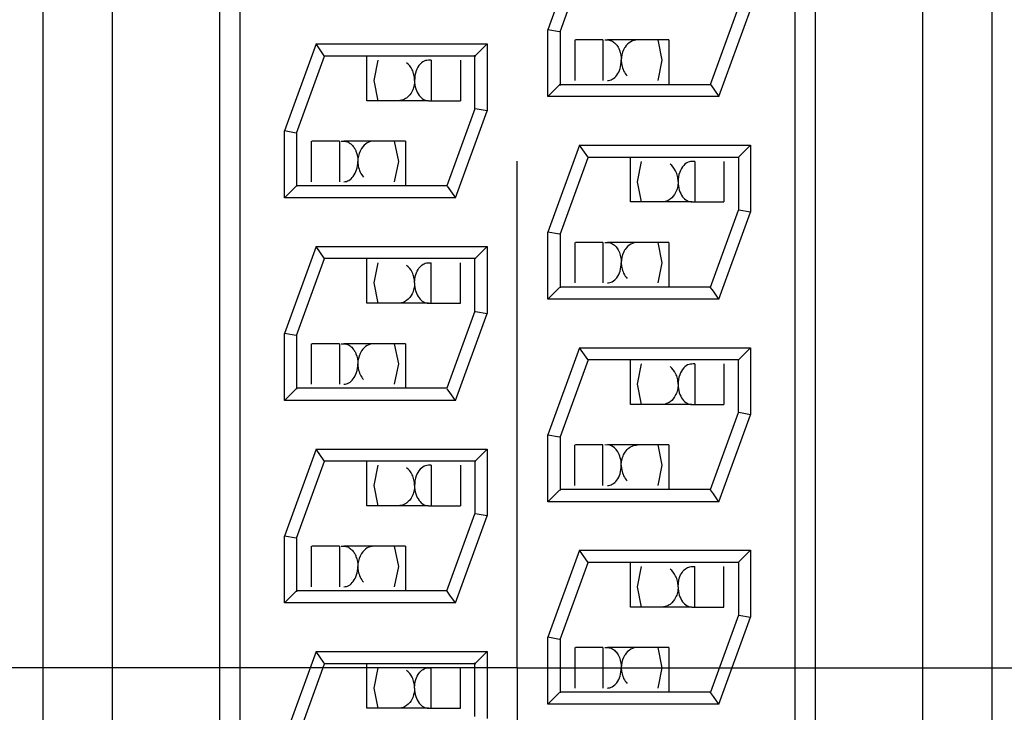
# Model space of a CAD drawing. Header units: inches. Extents: x 0 to 34, y 0 to 22.
# Tile 20 of 71: x 8.633 to 8.875, y 15.799 to 15.97. Entities that reach past the tile are written whole.
import ezdxf

# ---------------------------------------------------------------- set-up
doc = ezdxf.new("R2010")
doc.units = ezdxf.units.IN
doc.header["$LTSCALE"] = 1.87
doc.header["$MEASUREMENT"] = 0
doc.linetypes.add('CENTER', pattern=[0.6, 0.375, -0.075, 0.075, -0.075])
doc.layers.get('0').update_dxf_attribs({"linetype": 'CONTINUOUS'})
doc.layers.add('DEFAULT_1', color=7, linetype='CENTER')
doc.layers.add('DIMENSIONS', color=7, linetype='CONTINUOUS')
doc.styles.get("Standard").update_dxf_attribs({"font": 'txt', "width": 0.8})
doc.dimstyles.new('DIMSTYLE_1', dxfattribs={"dimtxt": 0.125, "dimasz": 0.18, "dimexe": 0.125, "dimexo": 0.0625, "dimgap": 0.09, "dimtad": 0, "dimtih": 1, "dimtoh": 1, "dimzin": 4, "dimdsep": 46, "dimtxsty": 'STANDARD', "dimblk": '_FILLED', "dimblk1": '_FILLED', "dimblk2": '_FILLED', "dimcen": 0.09, "dimadec": 0, "dimazin": 0, "dimtp": 0.01, "dimtm": 0.01, "dimtfac": 1, "dimtofl": 0, "dimtmove": 0, "dimatfit": 3, "dimldrblk": '_FILLED', "dimfxl": 1, "dimtolj": 1, "dimtzin": 4, "dimarcsym": 0})

# ---------------------------------------------------------------- blocks, each defined once
blk = doc.blocks.new('*D33')
at = {"layer": 'DIMENSIONS', "color": 2, "linetype": 'CONTINUOUS'}
for p, q in [((5.7269762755, 16.17663241), (5.6732478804, 16.0090444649)), ((9.4976764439, 16.17663241), (5.7269762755, 16.17663241)), ((5.6732478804, 16.0090444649), (5.3247764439, 16.0090444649))]:
    blk.add_line(p, q, dxfattribs=at)
at = {"layer": 'DIMENSIONS', "color": 2, "linetype": 'CONTINUOUS', "insert": (5.2622764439, 16.0715444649), "char_height": 0.125, "width": 1.125, "attachment_point": 3, "line_spacing_factor": 0.9}
blk.add_mtext('1.41{\\Ftxt.shx;\\W1.000000;\\H0.125000; }[35.9]', dxfattribs=at)
blk = doc.blocks.new('_FILLED')
at = {"color": 0, "linetype": 'BYBLOCK'}
blk.add_solid([(0, 0), (-1, 0.1736111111), (-1, -0.1736111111)], dxfattribs=at)
blk = doc.blocks.new('*D37')
at = {"layer": 'DIMENSIONS', "color": 2, "linetype": 'CONTINUOUS'}
blk.add_line((9.3186764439, 17.00563241), (5.3247764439, 17.00563241), dxfattribs=at)
at = {"layer": 'DIMENSIONS', "color": 2, "linetype": 'CONTINUOUS', "insert": (5.2622764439, 17.06813241), "char_height": 0.125, "width": 0.925, "attachment_point": 3, "line_spacing_factor": 0.9}
blk.add_mtext('2.24{\\Ftxt.shx;\\W1.000000;\\H0.125000; }[57]', dxfattribs=at)
blk = doc.blocks.new('*D39')
at = {"layer": 'DIMENSIONS', "color": 2, "linetype": 'CONTINUOUS'}
blk.add_line((10.1886764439, 18.02663241), (5.3247764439, 18.02663241), dxfattribs=at)
at = {"layer": 'DIMENSIONS', "color": 2, "linetype": 'CONTINUOUS', "insert": (5.2622764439, 18.08913241), "char_height": 0.125, "width": 1.125, "attachment_point": 3, "line_spacing_factor": 0.9}
blk.add_mtext('3.26{\\Ftxt.shx;\\W1.000000;\\H0.125000; }[82.9]', dxfattribs=at)

msp = doc.modelspace()

# ---------------------------------------------------------------- linework, layer by layer
at = {"color": 7, "linetype": 'CONTINUOUS'}
for p, q in [((8.8288856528, 15.5485921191), (8.8288856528, 16.0655921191)), ((8.8553856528, 15.5485921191), (8.8553856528, 16.0655921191)), ((8.8723856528, 16.0655921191), (8.8723856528, 15.5485921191)), ((8.8238856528, 15.5520921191), (8.8238856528, 16.0620921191)), ((8.6383856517, 15.5810921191), (8.6383856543, 16.0339519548)), ((8.6553856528, 16.033951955), (8.6553856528, 15.5802322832)), ((8.6818856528, 16.033951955), (8.6818856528, 15.5802322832)), ((8.6868856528, 16.0328257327), (8.6868856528, 15.5813585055)), ((8.7707004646, 15.9885921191), (8.7628856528, 15.9671211)), ((8.7658856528, 15.9665921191), (8.7728010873, 15.9855921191)), ((8.8029702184, 15.9535921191), (8.8098856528, 15.9725921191)), ((8.805070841, 15.9505921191), (8.8128856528, 15.9720631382)), ((8.7628856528, 15.9505921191), (8.7628856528, 15.9671211)), ((8.7657822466, 15.966610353), (8.7628856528, 15.9671211)), ((8.7658856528, 15.966627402), (8.7658856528, 15.9533781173)), ((8.7057004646, 15.9635921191), (8.6978856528, 15.9421211)), ((8.7057004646, 15.9635921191), (8.7478856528, 15.9635921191)), ((8.7077247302, 15.9607011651), (8.7057004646, 15.9635921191)), ((8.7450032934, 15.9607097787), (8.7478856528, 15.9635921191)), ((8.7478856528, 15.9635921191), (8.7478856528, 15.9470631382)), ((8.7694987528, 15.9645921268), (8.7694987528, 15.9545921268)), ((8.7764574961, 15.9645921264), (8.769694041, 15.9645921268)), ((8.7764574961, 15.9645921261), (8.7764574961, 15.9545921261)), ((8.7927579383, 15.964592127), (8.777572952, 15.9645921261)), ((8.7899989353, 15.9645921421), (8.7909987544, 15.9595927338)), ((8.7927579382, 15.964592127), (8.7927579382, 15.9535921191)), ((8.7008856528, 15.9415921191), (8.7078010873, 15.9605921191)), ((8.7451001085, 15.9605921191), (8.7076577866, 15.9605921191)), ((8.7182395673, 15.949592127), (8.7182395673, 15.9605921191)), ((8.7199987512, 15.9545915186), (8.7209989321, 15.9595921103)), ((8.7341016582, 15.9595921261), (8.7341016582, 15.9495921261)), ((8.7413034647, 15.9595921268), (8.7413034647, 15.9495921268)), ((8.7448856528, 15.9475569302), (8.7448856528, 15.9608065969)), ((8.7909987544, 15.9595927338), (8.7899985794, 15.9545921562)), ((8.7209985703, 15.9495921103), (8.7199987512, 15.9545915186)), ((8.7628856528, 15.9505921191), (8.7647739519, 15.9524804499)), ((8.7647739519, 15.9524804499), (8.7657685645, 15.9534750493)), ((8.765671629, 15.9535921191), (8.803113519, 15.9535921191)), ((8.8030465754, 15.9534830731), (8.805070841, 15.9505921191)), ((8.7334245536, 15.9495921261), (8.7182395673, 15.949592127)), ((8.7334245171, 15.9495937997), (8.7341016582, 15.9495921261)), ((8.7341016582, 15.9495921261), (8.7413034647, 15.9495921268)), ((8.805070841, 15.9505921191), (8.7628856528, 15.9505921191)), ((8.7448856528, 15.9475921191), (8.7379702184, 15.9285921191)), ((8.740070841, 15.9255921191), (8.7478856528, 15.9470631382)), ((8.7478856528, 15.9470631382), (8.7449884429, 15.9475739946)), ((8.6978856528, 15.9255921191), (8.6978856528, 15.9421211)), ((8.7007822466, 15.941610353), (8.6978856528, 15.9421211)), ((8.7008856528, 15.941627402), (8.7008856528, 15.9283776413)), ((8.7044987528, 15.9395921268), (8.7044987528, 15.9295921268)), ((8.7114574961, 15.9395921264), (8.704694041, 15.9395921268)), ((8.7114574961, 15.9395921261), (8.7114574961, 15.9295921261)), ((8.7277579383, 15.939592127), (8.712572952, 15.9395921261)), ((8.7249989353, 15.9395921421), (8.7259987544, 15.9345927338)), ((8.7277579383, 15.939592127), (8.7277579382, 15.9285921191)), ((8.7707004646, 15.9385921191), (8.7628856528, 15.9171211)), ((8.7707004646, 15.9385921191), (8.8128856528, 15.9385921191)), ((8.772724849, 15.9357009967), (8.7707004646, 15.9385921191)), ((8.8100032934, 15.9357097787), (8.8128856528, 15.9385921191)), ((8.8128856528, 15.9385921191), (8.8128856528, 15.9220631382)), ((8.7259987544, 15.9345927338), (8.7249985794, 15.9295921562)), ((8.7658856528, 15.9165921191), (8.7728010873, 15.9355921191)), ((8.8101001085, 15.9355921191), (8.7726579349, 15.9355921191)), ((8.7832395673, 15.924592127), (8.7832395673, 15.9355921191)), ((8.7849987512, 15.9295915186), (8.7859989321, 15.9345921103)), ((8.7991016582, 15.9345921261), (8.7991016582, 15.9245921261)), ((8.8063034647, 15.9345921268), (8.8063034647, 15.9245921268)), ((8.8098856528, 15.9355921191), (8.8098856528, 15.9225921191)), ((8.7859985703, 15.9245921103), (8.7849987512, 15.9295915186)), ((8.7007680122, 15.9284744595), (8.6978856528, 15.9255921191)), ((8.7379702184, 15.9285921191), (8.7008856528, 15.9285921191)), ((8.7380464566, 15.9284832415), (8.740070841, 15.9255921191)), ((8.740070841, 15.9255921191), (8.6978856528, 15.9255921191)), ((8.7984245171, 15.9245937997), (8.7991016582, 15.9245921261)), ((8.7984245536, 15.9245921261), (8.7832395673, 15.924592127)), ((8.7991016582, 15.9245921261), (8.8063034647, 15.9245921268)), ((8.8029702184, 15.9035921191), (8.8098856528, 15.9225921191)), ((8.8128856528, 15.9220631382), (8.8099884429, 15.9225739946)), ((8.805070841, 15.9005921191), (8.8128856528, 15.9220631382)), ((8.7628856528, 15.9005921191), (8.7628856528, 15.9171211)), ((8.7657822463, 15.9166103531), (8.7628856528, 15.9171211)), ((8.7658856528, 15.9166274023), (8.7658856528, 15.9033776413)), ((8.7057004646, 15.9135921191), (8.6978856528, 15.8921211)), ((8.7057004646, 15.9135921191), (8.7478856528, 15.9135921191)), ((8.7077247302, 15.9107011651), (8.7057004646, 15.9135921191)), ((8.7450032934, 15.9107097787), (8.7478856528, 15.9135921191)), ((8.7478856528, 15.9135921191), (8.7478856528, 15.8970631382)), ((8.7694987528, 15.9145921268), (8.7694987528, 15.9045921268)), ((8.7764574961, 15.9145921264), (8.769694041, 15.9145921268)), ((8.7764574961, 15.9145921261), (8.7764574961, 15.9045921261)), ((8.7927579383, 15.914592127), (8.777572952, 15.9145921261)), ((8.7899989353, 15.9145921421), (8.7909987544, 15.9095927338)), ((8.7927579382, 15.914592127), (8.7927579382, 15.9035921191)), ((8.7008856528, 15.8915921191), (8.7078010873, 15.9105921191)), ((8.7451001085, 15.9105921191), (8.7076577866, 15.9105921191)), ((8.7182395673, 15.899592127), (8.7182395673, 15.9105921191)), ((8.7448856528, 15.8975568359), (8.7448856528, 15.9108065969)), ((8.7199987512, 15.9045915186), (8.7209989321, 15.9095921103)), ((8.7341016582, 15.8995921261), (8.7341016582, 15.9095921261)), ((8.7413034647, 15.8995921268), (8.7413034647, 15.9095921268)), ((8.7909987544, 15.9095927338), (8.7899985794, 15.9045921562)), ((8.7299990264, 15.9045919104), (8.7301867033, 15.9062255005)), ((8.7209985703, 15.8995921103), (8.7199987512, 15.9045915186)), ((8.7657680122, 15.9034744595), (8.7628856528, 15.9005921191)), ((8.8029702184, 15.9035921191), (8.7658856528, 15.9035921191)), ((8.8037151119, 15.9025283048), (8.8030432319, 15.9034878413)), ((8.805070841, 15.9005921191), (8.7628856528, 15.9005921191)), ((8.805070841, 15.9005921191), (8.8037151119, 15.9025283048)), ((8.7334245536, 15.8995921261), (8.7182395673, 15.899592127)), ((8.7334245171, 15.8995937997), (8.7341016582, 15.8995921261)), ((8.7341016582, 15.8995921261), (8.7413034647, 15.8995921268)), ((8.7448856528, 15.8975921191), (8.7379702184, 15.8785921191)), ((8.740070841, 15.8755921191), (8.7478856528, 15.8970631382)), ((8.7449890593, 15.8975738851), (8.7478856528, 15.8970631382)), ((8.6978856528, 15.8755921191), (8.6978856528, 15.8921211)), ((8.7007822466, 15.891610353), (8.6978856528, 15.8921211)), ((8.7008856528, 15.891627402), (8.7008856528, 15.8783776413)), ((8.7044987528, 15.8895921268), (8.7044987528, 15.8795921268)), ((8.7114574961, 15.8895921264), (8.704694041, 15.8895921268)), ((8.7114574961, 15.8895921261), (8.7114574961, 15.8795921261)), ((8.7277579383, 15.889592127), (8.712572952, 15.8895921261)), ((8.7249989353, 15.8895921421), (8.7259987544, 15.8845927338)), ((8.7277579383, 15.889592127), (8.7277579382, 15.8785921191)), ((8.7707004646, 15.8885921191), (8.7628856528, 15.8671211)), ((8.7707004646, 15.8885921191), (8.8128856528, 15.8885921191)), ((8.772724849, 15.8857009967), (8.7707004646, 15.8885921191)), ((8.8128856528, 15.8885921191), (8.8109973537, 15.8867037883)), ((8.8128856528, 15.8885921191), (8.8128856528, 15.8720631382)), ((8.8098856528, 15.8725569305), (8.8098856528, 15.8858061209)), ((8.8109973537, 15.8867037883), (8.8100027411, 15.8857091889)), ((8.7259987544, 15.8845927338), (8.7249985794, 15.8795921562)), ((8.7728010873, 15.8855921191), (8.7658856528, 15.8665921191)), ((8.8100996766, 15.8855921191), (8.7726579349, 15.8855921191)), ((8.7832395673, 15.874592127), (8.7832395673, 15.8855921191)), ((8.7849987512, 15.8795915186), (8.7859989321, 15.8845921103)), ((8.7991016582, 15.8845921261), (8.7991016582, 15.8745921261)), ((8.8063034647, 15.8845921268), (8.8063034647, 15.8745921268)), ((8.7007680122, 15.8784744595), (8.6978856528, 15.8755921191)), ((8.7379702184, 15.8785921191), (8.7008856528, 15.8785921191)), ((8.7387151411, 15.877528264), (8.7380432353, 15.878487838)), ((8.7859985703, 15.8745921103), (8.7849987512, 15.8795915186)), ((8.740070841, 15.8755921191), (8.7387151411, 15.877528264)), ((8.740070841, 15.8755921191), (8.6978856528, 15.8755921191)), ((8.7984245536, 15.8745921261), (8.7832395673, 15.874592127)), ((8.7984245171, 15.8745937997), (8.7991016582, 15.8745921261)), ((8.7991016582, 15.8745921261), (8.8063034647, 15.8745921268)), ((8.8029702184, 15.8535921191), (8.8098856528, 15.8725921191)), ((8.805070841, 15.8505921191), (8.8128856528, 15.8720631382)), ((8.8128856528, 15.8720631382), (8.8099884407, 15.872573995)), ((8.7628856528, 15.8505921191), (8.7628856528, 15.8671211)), ((8.7628856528, 15.8671211), (8.7657828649, 15.8666102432)), ((8.7658856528, 15.8666273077), (8.7658856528, 15.8533776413)), ((8.7694987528, 15.8545921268), (8.7694987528, 15.8645921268)), ((8.7764574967, 15.8645921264), (8.769694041, 15.8645921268)), ((8.7764574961, 15.8545921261), (8.7764574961, 15.8645921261)), ((8.77819632, 15.8645086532), (8.7768958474, 15.8645921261)), ((8.7927579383, 15.864592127), (8.777572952, 15.8645921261)), ((8.7899989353, 15.8645921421), (8.7909987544, 15.8595927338)), ((8.7927579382, 15.864592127), (8.7927579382, 15.8535921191)), ((8.7057004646, 15.8635921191), (8.6978856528, 15.8421211)), ((8.7057004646, 15.8635921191), (8.7478856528, 15.8635921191)), ((8.707724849, 15.8607009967), (8.7057004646, 15.8635921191)), ((8.7450032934, 15.8607097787), (8.7478856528, 15.8635921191)), ((8.7478856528, 15.8635921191), (8.7478856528, 15.8470631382)), ((8.7008856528, 15.8415921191), (8.7078010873, 15.8605921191)), ((8.7451001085, 15.8605921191), (8.7076579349, 15.8605921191)), ((8.7182395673, 15.849592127), (8.7182395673, 15.8605921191)), ((8.7199987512, 15.8545915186), (8.7209989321, 15.8595921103)), ((8.7341016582, 15.8595921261), (8.7341016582, 15.8495921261)), ((8.7413034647, 15.8595921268), (8.7413034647, 15.8495921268)), ((8.7448856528, 15.8605921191), (8.7448856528, 15.8475921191)), ((8.7909987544, 15.8595927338), (8.7899985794, 15.8545921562)), ((8.7209985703, 15.8495921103), (8.7199987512, 15.8545915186)), ((8.7657680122, 15.8534744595), (8.7628856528, 15.8505921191)), ((8.8029702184, 15.8535921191), (8.7658856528, 15.8535921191)), ((8.8037151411, 15.852528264), (8.8030432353, 15.853487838)), ((8.805070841, 15.8505921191), (8.8037151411, 15.852528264)), ((8.7334245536, 15.8495921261), (8.7182395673, 15.849592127)), ((8.7334245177, 15.8495937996), (8.7341016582, 15.8495921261)), ((8.7341016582, 15.8495921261), (8.7413034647, 15.8495921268)), ((8.805070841, 15.8505921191), (8.7628856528, 15.8505921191)), ((8.7379702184, 15.8285921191), (8.7448856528, 15.8475921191)), ((8.740070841, 15.8255921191), (8.7478856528, 15.8470631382)), ((8.7478856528, 15.8470631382), (8.7449884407, 15.847573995)), ((8.6978856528, 15.8255921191), (8.6978856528, 15.8421211)), ((8.7007822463, 15.8416103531), (8.6978856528, 15.8421211)), ((8.7008856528, 15.8416274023), (8.7008856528, 15.8283776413)), ((8.7044987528, 15.8395921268), (8.7044987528, 15.8295921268)), ((8.7114574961, 15.8395921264), (8.704694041, 15.8395921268)), ((8.7114574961, 15.8395921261), (8.7114574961, 15.8295921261)), ((8.7277579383, 15.839592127), (8.712572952, 15.8395921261)), ((8.7249989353, 15.8395921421), (8.7259987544, 15.8345927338)), ((8.7277579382, 15.839592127), (8.7277579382, 15.8285921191)), ((8.7707004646, 15.8385921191), (8.7628856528, 15.8171211)), ((8.7707004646, 15.8385921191), (8.8128856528, 15.8385921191)), ((8.7727247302, 15.8357011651), (8.7707004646, 15.8385921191)), ((8.8100032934, 15.8357097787), (8.8128856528, 15.8385921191)), ((8.8128856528, 15.8385921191), (8.8128856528, 15.8220631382)), ((8.7658856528, 15.8165921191), (8.7728010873, 15.8355921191)), ((8.8101001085, 15.8355921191), (8.7726577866, 15.8355921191)), ((8.7832395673, 15.824592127), (8.7832395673, 15.8355921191)), ((8.8098856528, 15.8355921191), (8.8098856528, 15.8225921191)), ((8.7259987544, 15.8345927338), (8.7249985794, 15.8295921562)), ((8.7849987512, 15.8295915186), (8.7859989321, 15.8345921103)), ((8.7991016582, 15.8245921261), (8.7991016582, 15.8345921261)), ((8.8063034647, 15.8245921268), (8.8063034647, 15.8345921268)), ((8.7949990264, 15.8295919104), (8.7951867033, 15.8312255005)), ((8.7007680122, 15.8284744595), (8.6978856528, 15.8255921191)), ((8.7379702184, 15.8285921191), (8.7008856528, 15.8285921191)), ((8.7387151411, 15.827528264), (8.7380432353, 15.828487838)), ((8.740070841, 15.8255921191), (8.7387151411, 15.827528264)), ((8.7859985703, 15.8245921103), (8.7849987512, 15.8295915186)), ((8.740070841, 15.8255921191), (8.6978856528, 15.8255921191)), ((8.7984245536, 15.8245921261), (8.7832395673, 15.824592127)), ((8.7984245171, 15.8245937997), (8.7991016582, 15.8245921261)), ((8.7991016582, 15.8245921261), (8.8063034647, 15.8245921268)), ((8.8098856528, 15.8225921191), (8.8029702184, 15.8035921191)), ((8.805070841, 15.8005921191), (8.8128856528, 15.8220631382)), ((8.8099890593, 15.8225738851), (8.8128856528, 15.8220631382)), ((8.7628856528, 15.8005921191), (8.7628856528, 15.8171211)), ((8.7657822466, 15.816610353), (8.7628856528, 15.8171211)), ((8.7658856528, 15.816627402), (8.7658856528, 15.8033776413)), ((8.7057004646, 15.8135921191), (8.6978856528, 15.7921211)), ((8.7057004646, 15.8135921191), (8.7478856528, 15.8135921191)), ((8.7077247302, 15.8107011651), (8.7057004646, 15.8135921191)), ((8.7450032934, 15.8107097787), (8.7478856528, 15.8135921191)), ((8.7478856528, 15.8135921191), (8.7478856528, 15.7970631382)), ((8.7694987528, 15.8145921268), (8.7694987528, 15.8045921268)), ((8.7764574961, 15.8145921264), (8.769694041, 15.8145921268)), ((8.7764574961, 15.8145921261), (8.7764574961, 15.8045921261)), ((8.7927579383, 15.814592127), (8.777572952, 15.8145921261)), ((8.7899989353, 15.8145921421), (8.7909987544, 15.8095927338)), ((8.7927579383, 15.814592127), (8.7927579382, 15.8035921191)), ((8.7008856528, 15.7915921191), (8.7078010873, 15.8105921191)), ((8.7451001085, 15.8105921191), (8.7076577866, 15.8105921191)), ((8.7182395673, 15.799592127), (8.7182395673, 15.8105921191)), ((8.7448856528, 15.7975568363), (8.7448856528, 15.8108065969)), ((8.7199987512, 15.8045915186), (8.7209989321, 15.8095921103)), ((8.7341016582, 15.7995921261), (8.7341016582, 15.8095921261)), ((8.7413034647, 15.7995921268), (8.7413034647, 15.8095921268)), ((8.7909987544, 15.8095927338), (8.7899985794, 15.8045921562)), ((8.7299990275, 15.8045919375), (8.7301867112, 15.8062255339)), ((8.7209985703, 15.7995921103), (8.7199987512, 15.8045915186)), ((8.7657680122, 15.8034744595), (8.7628856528, 15.8005921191)), ((8.8029702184, 15.8035921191), (8.7658856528, 15.8035921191)), ((8.8037151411, 15.802528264), (8.8030432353, 15.803487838)), ((8.805070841, 15.8005921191), (8.8037151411, 15.802528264)), ((8.7334245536, 15.7995921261), (8.7182395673, 15.799592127)), ((8.7334245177, 15.7995937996), (8.7341016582, 15.7995921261)), ((8.7341016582, 15.7995921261), (8.7413034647, 15.7995921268)), ((8.805070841, 15.8005921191), (8.7628856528, 15.8005921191))]:
    msp.add_line(p, q, dxfattribs=at)
for points, knots in [([(8.7768958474, 15.9645921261), (8.7771942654, 15.9645921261), (8.7777996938, 15.9646241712), (8.7787355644, 15.9643719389), (8.779578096, 15.9637204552), (8.7800211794, 15.9631179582), (8.7802164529, 15.9627723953)], [0, 0, 0, 0, 0.2222627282, 0.4495225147, 0.7043726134, 1, 1, 1, 1]), ([(8.7849912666, 15.9645921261), (8.7844232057, 15.9645921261), (8.783185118, 15.9642610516), (8.7822778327, 15.9633625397), (8.7819179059, 15.9628181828)], [0, 0, 0, 0, 0.4653759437, 1, 1, 1, 1]), ([(8.7802164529, 15.9627723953), (8.7803399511, 15.9625538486), (8.7808097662, 15.9615583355), (8.780996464, 15.9604395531), (8.7809984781, 15.9595923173)], [0, 0, 0, 0, 0.2285666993, 1, 1, 1, 1]), ([(8.7819179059, 15.9628181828), (8.7817763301, 15.962604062), (8.7812376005, 15.9616178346), (8.7809990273, 15.9604739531), (8.7809966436, 15.9596094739)], [0, 0, 0, 0, 0.2289500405, 1, 1, 1, 1]), ([(8.7300008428, 15.954608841), (8.7299996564, 15.955073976), (8.7298872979, 15.9559810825), (8.7293699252, 15.9575365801), (8.7286118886, 15.95850817), (8.7280180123, 15.9589320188)], [0, 0, 0, 0, 0.2846399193, 0.5535131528, 1, 1, 1, 1]), ([(8.7341016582, 15.9595921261), (8.7336363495, 15.9595921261), (8.7326141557, 15.9596319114), (8.7312026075, 15.9586049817), (8.7302319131, 15.9568507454), (8.7300008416, 15.9553844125), (8.7299990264, 15.9545919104)], [0, 0, 0, 0, 0.1911271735, 0.4047227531, 0.6744761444, 1, 1, 1, 1]), ([(8.7775708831, 15.9545936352), (8.7777759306, 15.954601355), (8.7781978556, 15.9546445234), (8.77904934, 15.9549942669), (8.7800275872, 15.9559243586), (8.7808119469, 15.9575723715), (8.7809984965, 15.9588890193), (8.7809984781, 15.9595923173)], [0, 0, 0, 0, 0.0926086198, 0.1894955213, 0.4103236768, 0.6825840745, 1, 1, 1, 1]), ([(8.7809979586, 15.9595923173), (8.7809970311, 15.9592064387), (8.7811314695, 15.9578205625), (8.7817304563, 15.9564451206), (8.7824330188, 15.9557224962)], [0, 0, 0, 0, 0.2768666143, 1, 1, 1, 1]), ([(8.730000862, 15.9545747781), (8.7300005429, 15.9541096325), (8.7298882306, 15.9532022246), (8.7293688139, 15.9516473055), (8.7286109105, 15.9506756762), (8.7280169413, 15.9502517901)], [0, 0, 0, 0, 0.2846167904, 0.5534986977, 1, 1, 1, 1]), ([(8.7299990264, 15.9545919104), (8.7300006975, 15.9538889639), (8.7301844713, 15.952572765), (8.7309695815, 15.9509255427), (8.7319467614, 15.9499951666), (8.7327978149, 15.949645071), (8.7332195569, 15.9496016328), (8.7334245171, 15.9495937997)], [0, 0, 0, 0, 0.3173747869, 0.5896519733, 0.8105014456, 0.9073947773, 1, 1, 1, 1]), ([(8.7280169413, 15.9502517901), (8.7278642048, 15.9501427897), (8.7272561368, 15.9497705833), (8.7265305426, 15.9495921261), (8.7260062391, 15.9495921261)], [0, 0, 0, 0, 0.2635622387, 1, 1, 1, 1]), ([(8.7118958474, 15.9395921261), (8.7121942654, 15.9395921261), (8.7127996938, 15.9396241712), (8.7137355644, 15.9393719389), (8.714578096, 15.9387204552), (8.7150211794, 15.9381179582), (8.7152164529, 15.9377723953)], [0, 0, 0, 0, 0.2222627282, 0.4495225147, 0.7043726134, 1, 1, 1, 1]), ([(8.7199912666, 15.9395921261), (8.7194232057, 15.9395921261), (8.718185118, 15.9392610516), (8.7172778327, 15.9383625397), (8.7169179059, 15.9378181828)], [0, 0, 0, 0, 0.4653759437, 1, 1, 1, 1]), ([(8.7152164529, 15.9377723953), (8.7153399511, 15.9375538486), (8.7158097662, 15.9365583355), (8.715996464, 15.9354395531), (8.7159984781, 15.9345923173)], [0, 0, 0, 0, 0.2285666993, 1, 1, 1, 1]), ([(8.7169179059, 15.9378181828), (8.7167763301, 15.937604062), (8.7162376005, 15.9366178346), (8.7159990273, 15.9354739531), (8.7159966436, 15.9346094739)], [0, 0, 0, 0, 0.2289500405, 1, 1, 1, 1]), ([(8.7125708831, 15.9295936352), (8.7127759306, 15.929601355), (8.7131978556, 15.9296445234), (8.71404934, 15.9299942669), (8.7150275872, 15.9309243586), (8.7158119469, 15.9325723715), (8.7159984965, 15.9338890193), (8.7159984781, 15.9345923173)], [0, 0, 0, 0, 0.0926086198, 0.1894955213, 0.4103236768, 0.6825840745, 1, 1, 1, 1]), ([(8.7159979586, 15.9345923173), (8.7159970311, 15.9342064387), (8.7161314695, 15.9328205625), (8.7167304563, 15.9314451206), (8.7174330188, 15.9307224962)], [0, 0, 0, 0, 0.2768666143, 1, 1, 1, 1]), ([(8.7991016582, 15.9345921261), (8.7986363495, 15.9345921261), (8.7976141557, 15.9346319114), (8.7962026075, 15.9336049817), (8.7952319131, 15.9318507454), (8.7950008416, 15.9303844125), (8.7949990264, 15.9295919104)], [0, 0, 0, 0, 0.1911271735, 0.4047227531, 0.6744761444, 1, 1, 1, 1]), ([(8.7950008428, 15.929608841), (8.7949996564, 15.930073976), (8.7948872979, 15.9309810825), (8.7943699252, 15.9325365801), (8.7936118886, 15.93350817), (8.7930180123, 15.9339320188)], [0, 0, 0, 0, 0.2846399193, 0.5535131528, 1, 1, 1, 1]), ([(8.795000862, 15.9295747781), (8.7950005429, 15.9291096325), (8.7948882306, 15.9282022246), (8.7943688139, 15.9266473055), (8.7936109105, 15.9256756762), (8.7930169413, 15.9252517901)], [0, 0, 0, 0, 0.2846167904, 0.5534986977, 1, 1, 1, 1]), ([(8.7949990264, 15.9295919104), (8.7950006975, 15.9288889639), (8.7951844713, 15.927572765), (8.7959695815, 15.9259255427), (8.7969467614, 15.9249951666), (8.7977978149, 15.924645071), (8.7982195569, 15.9246016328), (8.7984245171, 15.9245937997)], [0, 0, 0, 0, 0.3173747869, 0.5896519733, 0.8105014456, 0.9073947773, 1, 1, 1, 1]), ([(8.7930169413, 15.9252517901), (8.7928642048, 15.9251427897), (8.7922561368, 15.9247705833), (8.7915305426, 15.9245921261), (8.7910062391, 15.9245921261)], [0, 0, 0, 0, 0.2635622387, 1, 1, 1, 1]), ([(8.7768958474, 15.9145921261), (8.7771942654, 15.9145921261), (8.7777996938, 15.9146241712), (8.7787355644, 15.9143719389), (8.779578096, 15.9137204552), (8.7800211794, 15.9131179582), (8.7802164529, 15.9127723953)], [0, 0, 0, 0, 0.2222627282, 0.4495225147, 0.7043726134, 1, 1, 1, 1]), ([(8.7802164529, 15.9127723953), (8.7803399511, 15.9125538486), (8.7808097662, 15.9115583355), (8.780996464, 15.9104395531), (8.7809984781, 15.9095923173)], [0, 0, 0, 0, 0.2285666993, 1, 1, 1, 1]), ([(8.7819179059, 15.9128181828), (8.7817763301, 15.912604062), (8.7812376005, 15.9116178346), (8.7809990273, 15.9104739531), (8.7809966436, 15.9096094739)], [0, 0, 0, 0, 0.2289500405, 1, 1, 1, 1]), ([(8.7849912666, 15.9145921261), (8.7844232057, 15.9145921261), (8.783185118, 15.9142610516), (8.7822778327, 15.9133625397), (8.7819179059, 15.9128181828)], [0, 0, 0, 0, 0.4653759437, 1, 1, 1, 1]), ([(8.7300008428, 15.904608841), (8.7299996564, 15.905073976), (8.7298872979, 15.9059810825), (8.7293699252, 15.9075365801), (8.7286118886, 15.90850817), (8.7280180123, 15.9089320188)], [0, 0, 0, 0, 0.2846399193, 0.5535131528, 1, 1, 1, 1]), ([(8.7301867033, 15.9062255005), (8.7303240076, 15.9068095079), (8.7307222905, 15.9078492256), (8.7316949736, 15.9090361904), (8.7329014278, 15.9096405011), (8.7337151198, 15.9095921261), (8.7341016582, 15.9095921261)], [0, 0, 0, 0, 0.3171259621, 0.5779472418, 0.7956742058, 1, 1, 1, 1]), ([(8.7775708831, 15.9045936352), (8.7777759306, 15.904601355), (8.7781978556, 15.9046445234), (8.77904934, 15.9049942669), (8.7800275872, 15.9059243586), (8.7808119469, 15.9075723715), (8.7809984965, 15.9088890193), (8.7809984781, 15.9095923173)], [0, 0, 0, 0, 0.0926086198, 0.1894955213, 0.4103236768, 0.6825840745, 1, 1, 1, 1]), ([(8.7809979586, 15.9095923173), (8.7809970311, 15.9092064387), (8.7811314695, 15.9078205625), (8.7817304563, 15.9064451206), (8.7824330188, 15.9057224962)], [0, 0, 0, 0, 0.2768666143, 1, 1, 1, 1]), ([(8.730000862, 15.9045747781), (8.7300005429, 15.9041096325), (8.7298882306, 15.9032022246), (8.7293688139, 15.9016473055), (8.7286109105, 15.9006756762), (8.7280169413, 15.9002517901)], [0, 0, 0, 0, 0.2846167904, 0.5534986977, 1, 1, 1, 1]), ([(8.7299990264, 15.9045919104), (8.7300006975, 15.9038889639), (8.7301844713, 15.902572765), (8.7309695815, 15.9009255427), (8.7319467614, 15.8999951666), (8.7327978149, 15.899645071), (8.7332195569, 15.8996016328), (8.7334245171, 15.8995937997)], [0, 0, 0, 0, 0.3173747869, 0.5896519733, 0.8105014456, 0.9073947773, 1, 1, 1, 1]), ([(8.7280169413, 15.9002517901), (8.7278642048, 15.9001427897), (8.7272561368, 15.8997705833), (8.7265305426, 15.8995921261), (8.7260062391, 15.8995921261)], [0, 0, 0, 0, 0.2635622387, 1, 1, 1, 1]), ([(8.7118958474, 15.8895921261), (8.7121942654, 15.8895921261), (8.7127996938, 15.8896241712), (8.7137355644, 15.8893719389), (8.714578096, 15.8887204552), (8.7150211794, 15.8881179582), (8.7152164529, 15.8877723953)], [0, 0, 0, 0, 0.2222627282, 0.4495225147, 0.7043726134, 1, 1, 1, 1]), ([(8.7199912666, 15.8895921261), (8.7194232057, 15.8895921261), (8.718185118, 15.8892610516), (8.7172778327, 15.8883625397), (8.7169179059, 15.8878181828)], [0, 0, 0, 0, 0.4653759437, 1, 1, 1, 1]), ([(8.7152164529, 15.8877723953), (8.7153399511, 15.8875538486), (8.7158097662, 15.8865583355), (8.715996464, 15.8854395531), (8.7159984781, 15.8845923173)], [0, 0, 0, 0, 0.2285666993, 1, 1, 1, 1]), ([(8.7169179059, 15.8878181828), (8.7167763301, 15.887604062), (8.7162376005, 15.8866178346), (8.7159990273, 15.8854739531), (8.7159966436, 15.8846094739)], [0, 0, 0, 0, 0.2289500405, 1, 1, 1, 1]), ([(8.7125708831, 15.8795936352), (8.7127759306, 15.879601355), (8.7131978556, 15.8796445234), (8.71404934, 15.8799942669), (8.7150275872, 15.8809243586), (8.7158119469, 15.8825723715), (8.7159984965, 15.8838890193), (8.7159984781, 15.8845923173)], [0, 0, 0, 0, 0.0926086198, 0.1894955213, 0.4103236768, 0.6825840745, 1, 1, 1, 1]), ([(8.7159979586, 15.8845923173), (8.7159970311, 15.8842064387), (8.7161314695, 15.8828205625), (8.7167304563, 15.8814451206), (8.7174330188, 15.8807224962)], [0, 0, 0, 0, 0.2768666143, 1, 1, 1, 1]), ([(8.7950008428, 15.879608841), (8.7949996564, 15.880073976), (8.7948872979, 15.8809810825), (8.7943699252, 15.8825365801), (8.7936118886, 15.88350817), (8.7930180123, 15.8839320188)], [0, 0, 0, 0, 0.2846399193, 0.5535131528, 1, 1, 1, 1]), ([(8.7991016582, 15.8845921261), (8.7986363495, 15.8845921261), (8.7976141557, 15.8846319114), (8.7962026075, 15.8836049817), (8.7952319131, 15.8818507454), (8.7950008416, 15.8803844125), (8.7949990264, 15.8795919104)], [0, 0, 0, 0, 0.1911271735, 0.4047227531, 0.6744761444, 1, 1, 1, 1]), ([(8.795000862, 15.8795747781), (8.7950005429, 15.8791096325), (8.7948882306, 15.8782022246), (8.7943688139, 15.8766473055), (8.7936109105, 15.8756756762), (8.7930169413, 15.8752517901)], [0, 0, 0, 0, 0.2846167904, 0.5534986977, 1, 1, 1, 1]), ([(8.7949990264, 15.8795919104), (8.7950006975, 15.8788889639), (8.7951844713, 15.877572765), (8.7959695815, 15.8759255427), (8.7969467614, 15.8749951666), (8.7977978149, 15.874645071), (8.7982195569, 15.8746016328), (8.7984245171, 15.8745937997)], [0, 0, 0, 0, 0.3173747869, 0.5896519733, 0.8105014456, 0.9073947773, 1, 1, 1, 1]), ([(8.7930169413, 15.8752517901), (8.7928642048, 15.8751427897), (8.7922561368, 15.8747705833), (8.7915305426, 15.8745921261), (8.7910062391, 15.8745921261)], [0, 0, 0, 0, 0.2635622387, 1, 1, 1, 1]), ([(8.7809984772, 15.8595923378), (8.7809969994, 15.8602103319), (8.7808477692, 15.8613863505), (8.7801084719, 15.8632313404), (8.7789971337, 15.8643048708), (8.77819632, 15.8645086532)], [0, 0, 0, 0, 0.3103371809, 0.5850416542, 1, 1, 1, 1]), ([(8.7824147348, 15.8634419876), (8.7827626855, 15.8638046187), (8.7835629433, 15.8643872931), (8.7845334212, 15.8645921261), (8.7849912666, 15.8645921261)], [0, 0, 0, 0, 0.5232812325, 1, 1, 1, 1]), ([(8.7809966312, 15.8596095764), (8.7809976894, 15.8599911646), (8.7811338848, 15.8613624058), (8.7817238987, 15.8627220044), (8.7824147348, 15.8634419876)], [0, 0, 0, 0, 0.2766340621, 1, 1, 1, 1]), ([(8.7341016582, 15.8595921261), (8.7336363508, 15.8595921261), (8.7326141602, 15.8596319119), (8.7312026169, 15.8586049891), (8.7302319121, 15.856850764), (8.7300008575, 15.8553844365), (8.7299990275, 15.8545919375)], [0, 0, 0, 0, 0.1911273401, 0.404722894, 0.6744761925, 1, 1, 1, 1]), ([(8.7775708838, 15.8545936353), (8.7777759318, 15.8546013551), (8.7781978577, 15.8546445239), (8.779049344, 15.8549942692), (8.7800275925, 15.8559243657), (8.780811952, 15.857572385), (8.7809984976, 15.8588890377), (8.7809984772, 15.8595923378)], [0, 0, 0, 0, 0.0926085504, 0.1894954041, 0.4103235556, 0.6825840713, 1, 1, 1, 1]), ([(8.7809979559, 15.8595923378), (8.7809970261, 15.8592064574), (8.7811314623, 15.8578205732), (8.7817304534, 15.8564451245), (8.7824330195, 15.855722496)], [0, 0, 0, 0, 0.2768664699, 1, 1, 1, 1]), ([(8.7300008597, 15.8546089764), (8.7299996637, 15.8550740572), (8.7298873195, 15.8559810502), (8.7293700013, 15.8575363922), (8.7286121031, 15.8585079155), (8.7280183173, 15.8589318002)], [0, 0, 0, 0, 0.2846354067, 0.5535004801, 1, 1, 1, 1]), ([(8.730000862, 15.8545747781), (8.7300005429, 15.8541096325), (8.7298882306, 15.8532022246), (8.7293688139, 15.8516473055), (8.7286109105, 15.8506756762), (8.7280169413, 15.8502517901)], [0, 0, 0, 0, 0.2846167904, 0.5534986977, 1, 1, 1, 1]), ([(8.7299990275, 15.8545919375), (8.7300006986, 15.8538889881), (8.730184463, 15.8525727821), (8.7309695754, 15.8509255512), (8.731946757, 15.849995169), (8.7327978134, 15.8496450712), (8.7332195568, 15.8496016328), (8.7334245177, 15.8495937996)], [0, 0, 0, 0, 0.3173748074, 0.5896521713, 0.8105015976, 0.9073948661, 1, 1, 1, 1]), ([(8.7280169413, 15.8502517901), (8.7278642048, 15.8501427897), (8.7272561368, 15.8497705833), (8.7265305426, 15.8495921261), (8.7260062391, 15.8495921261)], [0, 0, 0, 0, 0.2635622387, 1, 1, 1, 1]), ([(8.7118958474, 15.8395921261), (8.7121942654, 15.8395921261), (8.7127996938, 15.8396241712), (8.7137355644, 15.8393719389), (8.714578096, 15.8387204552), (8.7150211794, 15.8381179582), (8.7152164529, 15.8377723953)], [0, 0, 0, 0, 0.2222627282, 0.4495225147, 0.7043726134, 1, 1, 1, 1]), ([(8.7199912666, 15.8395921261), (8.7194232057, 15.8395921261), (8.718185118, 15.8392610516), (8.7172778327, 15.8383625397), (8.7169179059, 15.8378181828)], [0, 0, 0, 0, 0.4653759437, 1, 1, 1, 1]), ([(8.7152164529, 15.8377723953), (8.7153399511, 15.8375538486), (8.7158097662, 15.8365583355), (8.715996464, 15.8354395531), (8.7159984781, 15.8345923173)], [0, 0, 0, 0, 0.2285666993, 1, 1, 1, 1]), ([(8.7169179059, 15.8378181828), (8.7167763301, 15.837604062), (8.7162376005, 15.8366178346), (8.7159990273, 15.8354739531), (8.7159966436, 15.8346094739)], [0, 0, 0, 0, 0.2289500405, 1, 1, 1, 1]), ([(8.7125708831, 15.8295936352), (8.7127759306, 15.829601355), (8.7131978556, 15.8296445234), (8.71404934, 15.8299942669), (8.7150275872, 15.8309243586), (8.7158119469, 15.8325723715), (8.7159984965, 15.8338890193), (8.7159984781, 15.8345923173)], [0, 0, 0, 0, 0.0926086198, 0.1894955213, 0.4103236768, 0.6825840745, 1, 1, 1, 1]), ([(8.7159979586, 15.8345923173), (8.7159970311, 15.8342064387), (8.7161314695, 15.8328205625), (8.7167304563, 15.8314451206), (8.7174330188, 15.8307224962)], [0, 0, 0, 0, 0.2768666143, 1, 1, 1, 1]), ([(8.7950008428, 15.829608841), (8.7949996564, 15.830073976), (8.7948872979, 15.8309810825), (8.7943699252, 15.8325365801), (8.7936118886, 15.83350817), (8.7930180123, 15.8339320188)], [0, 0, 0, 0, 0.2846399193, 0.5535131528, 1, 1, 1, 1]), ([(8.7951867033, 15.8312255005), (8.7953240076, 15.8318095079), (8.7957222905, 15.8328492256), (8.7966949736, 15.8340361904), (8.7979014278, 15.8346405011), (8.7987151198, 15.8345921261), (8.7991016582, 15.8345921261)], [0, 0, 0, 0, 0.3171259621, 0.5779472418, 0.7956742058, 1, 1, 1, 1]), ([(8.795000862, 15.8295747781), (8.7950005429, 15.8291096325), (8.7948882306, 15.8282022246), (8.7943688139, 15.8266473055), (8.7936109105, 15.8256756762), (8.7930169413, 15.8252517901)], [0, 0, 0, 0, 0.2846167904, 0.5534986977, 1, 1, 1, 1]), ([(8.7949990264, 15.8295919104), (8.7950006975, 15.8288889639), (8.7951844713, 15.827572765), (8.7959695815, 15.8259255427), (8.7969467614, 15.8249951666), (8.7977978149, 15.824645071), (8.7982195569, 15.8246016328), (8.7984245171, 15.8245937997)], [0, 0, 0, 0, 0.3173747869, 0.5896519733, 0.8105014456, 0.9073947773, 1, 1, 1, 1]), ([(8.7930169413, 15.8252517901), (8.7928642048, 15.8251427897), (8.7922561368, 15.8247705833), (8.7915305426, 15.8245921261), (8.7910062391, 15.8245921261)], [0, 0, 0, 0, 0.2635622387, 1, 1, 1, 1]), ([(8.7768958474, 15.8145921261), (8.7771942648, 15.8145921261), (8.7777996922, 15.8146241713), (8.7787355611, 15.8143719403), (8.7795780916, 15.8137204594), (8.7800211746, 15.8131179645), (8.7802164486, 15.812772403)], [0, 0, 0, 0, 0.2222628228, 0.4495227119, 0.7043727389, 1, 1, 1, 1]), ([(8.7849912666, 15.8145921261), (8.7844232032, 15.8145921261), (8.7831851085, 15.8142610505), (8.7822778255, 15.8133625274), (8.7819178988, 15.8128181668)], [0, 0, 0, 0, 0.4653759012, 1, 1, 1, 1]), ([(8.7802164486, 15.812772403), (8.7803399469, 15.8125538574), (8.7808097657, 15.8115583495), (8.7809964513, 15.8104395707), (8.7809984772, 15.8095923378)], [0, 0, 0, 0, 0.2285666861, 1, 1, 1, 1]), ([(8.7819178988, 15.8128181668), (8.7817763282, 15.8126040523), (8.7812376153, 15.8116178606), (8.7809990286, 15.8104740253), (8.7809966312, 15.8096095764)], [0, 0, 0, 0, 0.2289506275, 1, 1, 1, 1]), ([(8.7300008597, 15.8046089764), (8.7299996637, 15.8050740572), (8.7298873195, 15.8059810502), (8.7293700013, 15.8075363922), (8.7286121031, 15.8085079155), (8.7280183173, 15.8089318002)], [0, 0, 0, 0, 0.2846354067, 0.5535004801, 1, 1, 1, 1]), ([(8.7301867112, 15.8062255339), (8.7303240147, 15.8068095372), (8.730722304, 15.8078492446), (8.731694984, 15.8090361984), (8.7329014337, 15.8096405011), (8.7337151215, 15.8095921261), (8.7341016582, 15.8095921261)], [0, 0, 0, 0, 0.3171256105, 0.5779467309, 0.7956738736, 1, 1, 1, 1]), ([(8.7775708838, 15.8045936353), (8.7777759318, 15.8046013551), (8.7781978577, 15.8046445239), (8.779049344, 15.8049942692), (8.7800275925, 15.8059243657), (8.780811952, 15.807572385), (8.7809984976, 15.8088890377), (8.7809984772, 15.8095923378)], [0, 0, 0, 0, 0.0926085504, 0.1894954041, 0.4103235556, 0.6825840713, 1, 1, 1, 1]), ([(8.7809979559, 15.8095923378), (8.7809970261, 15.8092064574), (8.7811314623, 15.8078205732), (8.7817304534, 15.8064451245), (8.7824330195, 15.805722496)], [0, 0, 0, 0, 0.2768664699, 1, 1, 1, 1]), ([(8.730000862, 15.8045747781), (8.7300005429, 15.8041096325), (8.7298882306, 15.8032022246), (8.7293688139, 15.8016473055), (8.7286109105, 15.8006756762), (8.7280169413, 15.8002517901)], [0, 0, 0, 0, 0.2846167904, 0.5534986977, 1, 1, 1, 1]), ([(8.7299990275, 15.8045919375), (8.7300006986, 15.8038889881), (8.730184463, 15.8025727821), (8.7309695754, 15.8009255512), (8.731946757, 15.799995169), (8.7327978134, 15.7996450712), (8.7332195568, 15.7996016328), (8.7334245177, 15.7995937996)], [0, 0, 0, 0, 0.3173748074, 0.5896521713, 0.8105015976, 0.9073948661, 1, 1, 1, 1]), ([(8.7280169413, 15.8002517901), (8.7278642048, 15.8001427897), (8.7272561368, 15.7997705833), (8.7265305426, 15.7995921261), (8.7260062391, 15.7995921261)], [0, 0, 0, 0, 0.2635622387, 1, 1, 1, 1])]:
    msp.add_open_spline(points, degree=3, knots=knots, dxfattribs=at)
at = {"layer": 'DEFAULT_1', "color": 7, "linetype": 'CENTER'}
for q in [(8.7552764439, 15.9346518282), (8.6301764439, 15.8095518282), (8.7552764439, 15.6844518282), (8.8803764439, 15.8095518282)]:
    msp.add_line((8.7552764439, 15.8095518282), q, dxfattribs=at)

# ---------------------------------------------------------------- dimensions: what is measured, and where the dimension line sits
at = {"layer": 'DIMENSIONS', "color": 2, "linetype": 'CONTINUOUS'}
for feature_location, offset, origin, picture, middle in [((10.1886764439, 18.02663241), (-4.8639, 0), (10.2511764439, 14.7623562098), '*D39', (4.6997764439, 18.02663241)), ((9.3186764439, 17.00563241), (-3.993899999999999, 0), (9.3811764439, 14.7623562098), '*D37', (4.7997764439, 17.00563241)), ((9.4976764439, 16.17663241), (-4.172899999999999, -0.1675879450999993), (9.5601764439, 14.7623562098), '*D33', (4.6997764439, 16.0090444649))]:
    dim = msp.add_ordinate_dim(feature_location=feature_location, offset=offset, dtype=0, origin=origin, dimstyle='DIMSTYLE_1', override={"dimtad": 1, "dimtih": 0, "dimtoh": 0}, dxfattribs=at)
    dim.commit()
    dim.dimension.update_dxf_attribs({"geometry": picture, "text_midpoint": middle})

doc.saveas('drawing.dxf')
